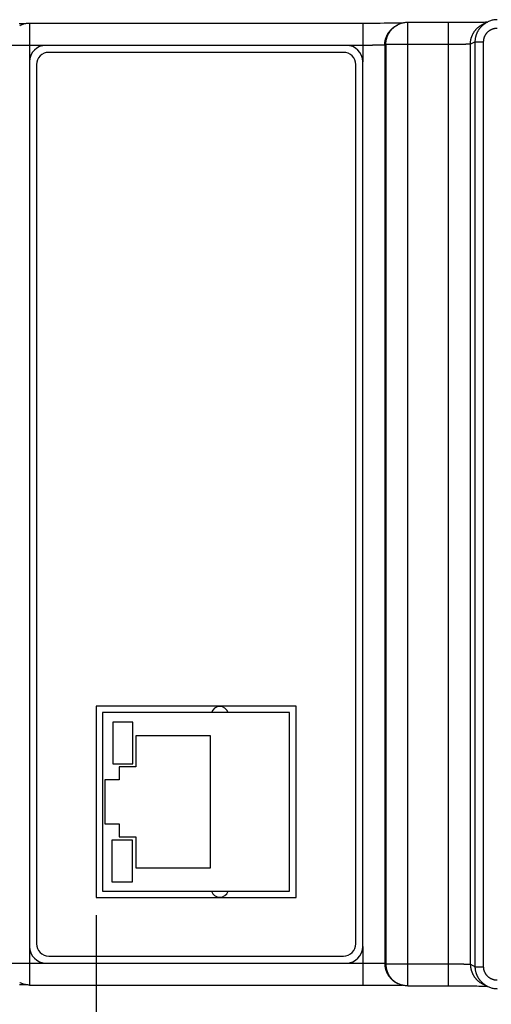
# Model space of a CAD drawing. Header units: inches. Extents: x 0 to 34, y 0 to 22.
# Tile 53 of 105: x 11.5 to 13.2, y 15.4 to 18.9. Entities that reach past the tile are written whole.
import ezdxf

# ---------------------------------------------------------------- set-up
doc = ezdxf.new("R2010")
doc.units = ezdxf.units.IN
doc.header["$LTSCALE"] = 1.87
doc.header["$MEASUREMENT"] = 0
doc.layers.get('0').update_dxf_attribs({"linetype": 'CONTINUOUS'})
doc.layers.add('DIMENSIONS', color=7, linetype='CONTINUOUS')
doc.styles.get("Standard").update_dxf_attribs({"font": 'txt', "width": 0.8})
doc.dimstyles.new('DIMSTYLE_1', dxfattribs={"dimtxt": 0.125, "dimasz": 0.18, "dimexe": 0.18, "dimexo": 0.0625, "dimgap": 0.09, "dimtad": 0, "dimtih": 1, "dimtoh": 1, "dimdec": 3, "dimzin": 4, "dimdsep": 46, "dimtxsty": 'STANDARD', "dimblk": '_FILLED', "dimblk1": '_FILLED', "dimblk2": '_FILLED', "dimcen": 0.09, "dimadec": 0, "dimazin": 0, "dimtp": 0.01, "dimtm": 0.01, "dimtfac": 1, "dimtdec": 3, "dimtofl": 0, "dimtmove": 0, "dimatfit": 3, "dimldrblk": '_FILLED', "dimfxl": 1, "dimtolj": 1, "dimtzin": 4, "dimarcsym": 0})

# ---------------------------------------------------------------- blocks, each defined once
blk = doc.blocks.new('_FILLED')
at = {"color": 0, "linetype": 'BYBLOCK'}
blk.add_solid([(0, 0), (-1, 0.174), (-1, -0.174)], dxfattribs=at)
blk = doc.blocks.new('*D15')
at = {"layer": 'DIMENSIONS', "color": 2, "linetype": 'CONTINUOUS'}
for p, q in [((11.8133, 15.7142), (11.8133, 14.5755)), ((9.7484, 15.5071), (9.7484, 14.5755)), ((9.7484, 14.7005), (9.3884, 14.7005)), ((11.8133, 14.7005), (12.1478, 14.7005))]:
    blk.add_line(p, q, dxfattribs=at)
at = {"layer": 'DIMENSIONS', "color": 2, "linetype": 'CONTINUOUS', "xscale": 0.18, "yscale": 0.18, "zscale": 0.18}
blk.add_blockref('_FILLED', (9.7484, 14.7005), dxfattribs=at)
at = {"layer": 'DIMENSIONS', "color": 2, "linetype": 'CONTINUOUS', "xscale": 0.18, "yscale": 0.18, "zscale": 0.18, "rotation": 180}
blk.add_blockref('_FILLED', (11.8133, 14.7005), dxfattribs=at)
at = {"layer": 'DIMENSIONS', "color": 2, "linetype": 'CONTINUOUS', "width": 0.8}
for s, p in [('[', (12.8353, 14.638)), (']', (13.4353, 14.638)), ('2.065', (12.2103, 14.638)), ('52.45', (12.9353, 14.638))]:
    blk.add_text(s, height=0.125, dxfattribs=at).set_placement(p)
blk = doc.blocks.new('*D18')
at = {"layer": 'DIMENSIONS', "color": 2, "linetype": 'CONTINUOUS'}
for p, q in [((11.0592, 16.1721), (11.0592, 13.8255)), ((9.7484, 15.5071), (9.7484, 13.8255)), ((9.7484, 13.9505), (9.3884, 13.9505)), ((11.0592, 13.9505), (11.4622, 13.9505))]:
    blk.add_line(p, q, dxfattribs=at)
at = {"layer": 'DIMENSIONS', "color": 2, "linetype": 'CONTINUOUS', "xscale": 0.18, "yscale": 0.18, "zscale": 0.18}
blk.add_blockref('_FILLED', (9.7484, 13.9505), dxfattribs=at)
at = {"layer": 'DIMENSIONS', "color": 2, "linetype": 'CONTINUOUS', "xscale": 0.18, "yscale": 0.18, "zscale": 0.18, "rotation": 180}
blk.add_blockref('_FILLED', (11.0592, 13.9505), dxfattribs=at)
at = {"layer": 'DIMENSIONS', "color": 2, "linetype": 'CONTINUOUS', "width": 0.8}
for s, p in [('1.311', (11.5247, 13.888)), ('[', (12.1497, 13.888)), ('33.29', (12.2497, 13.888)), (']', (12.7497, 13.888))]:
    blk.add_text(s, height=0.125, dxfattribs=at).set_placement(p)

msp = doc.modelspace()

# ---------------------------------------------------------------- linework, layer by layer
at = {"color": 7, "linetype": 'CONTINUOUS'}
for p, q in [((11.5428, 18.9042), (11.5365, 18.9042)), ((11.548, 18.9043), (11.5428, 18.9042)), ((11.5522, 18.9044), (11.548, 18.9043)), ((11.5566, 18.9044), (11.5522, 18.9044)), ((11.5601, 18.9045), (11.5566, 18.9044)), ((11.5742, 18.9058), (11.5742, 18.768)), ((12.7778, 18.9058), (11.5742, 18.9058)), ((12.7675, 18.9058), (12.7675, 18.768)), ((12.7937, 18.9058), (12.7778, 18.9058)), ((12.8042, 18.9058), (12.7937, 18.9058)), ((12.8194, 18.9059), (12.8042, 18.9058)), ((12.8293, 18.9059), (12.8194, 18.9059)), ((12.8436, 18.906), (12.8293, 18.9059)), ((12.8527, 18.906), (12.8436, 18.906)), ((12.8652, 18.9061), (12.8527, 18.906)), ((12.8755, 18.9062), (12.8652, 18.9061)), ((12.884, 18.9062), (12.8755, 18.9062)), ((12.8911, 18.9063), (12.884, 18.9062)), ((12.8934, 18.9007), (12.8897, 18.8988)), ((12.897, 18.9064), (12.8911, 18.9063)), ((12.9019, 18.9064), (12.897, 18.9064)), ((12.9058, 18.9065), (12.9019, 18.9064)), ((12.9094, 18.9066), (12.9058, 18.9065)), ((12.9286, 15.4605), (12.9286, 18.909)), ((13.0845, 18.909), (12.9286, 18.909)), ((13.0742, 15.4605), (13.0742, 18.909)), ((13.1002, 18.909), (13.0845, 18.909)), ((13.1106, 18.909), (13.1002, 18.909)), ((13.1257, 18.909), (13.1106, 18.909)), ((13.1356, 18.9091), (13.1257, 18.909)), ((13.1497, 18.9091), (13.1356, 18.9091)), ((13.1588, 18.9092), (13.1497, 18.9091)), ((13.1713, 18.9093), (13.1588, 18.9092)), ((13.1784, 18.9093), (13.1713, 18.9093)), ((13.1875, 18.9094), (13.1784, 18.9093)), ((13.1951, 18.9095), (13.1875, 18.9094)), ((13.2014, 18.9095), (13.1951, 18.9095)), ((13.2138, 18.9107), (13.1964, 18.902)), ((13.2066, 18.9096), (13.2014, 18.9095)), ((13.2118, 18.9097), (13.2066, 18.9096)), ((11.6332, 18.827), (11.4954, 18.827)), ((12.7084, 18.827), (11.6332, 18.827)), ((12.7675, 18.827), (12.7085, 18.827)), ((12.8499, 18.8302), (12.8462, 18.8284)), ((12.8462, 18.8284), (12.8462, 15.5411)), ((12.8499, 18.8302), (12.8499, 15.5392)), ((13.0742, 18.8302), (12.8499, 18.8302)), ((13.1703, 18.8402), (13.153, 18.8316)), ((13.153, 15.5379), (13.153, 18.8316)), ((13.1703, 15.5293), (13.1703, 18.8402)), ((13.1703, 18.8402), (13.2003, 18.8402)), ((13.2003, 15.5293), (13.2003, 18.8402)), ((12.6984, 18.802), (11.6432, 18.802)), ((11.5742, 18.768), (11.5742, 15.6015)), ((11.5991, 18.758), (11.5991, 15.6115)), ((12.7425, 15.6115), (12.7425, 18.758)), ((12.7675, 15.6015), (12.7675, 18.768)), ((11.8133, 16.4619), (11.8133, 15.7767)), ((12.5285, 16.4619), (11.8133, 16.4619)), ((12.5285, 15.7767), (12.5285, 16.4619)), ((11.8352, 16.4393), (11.8352, 15.7991)), ((12.5053, 16.4393), (11.8352, 16.4393)), ((12.5053, 15.7991), (12.5053, 16.4393)), ((11.872, 16.4045), (11.872, 16.2554)), ((11.9439, 16.4045), (11.872, 16.4045)), ((11.9439, 16.2554), (11.9439, 16.4045)), ((11.9545, 16.3554), (11.9545, 16.2442)), ((12.2222, 16.3554), (11.9545, 16.3554)), ((12.2222, 15.883), (12.2222, 16.3554)), ((11.872, 16.2554), (11.9439, 16.2554)), ((11.8955, 16.2442), (11.8955, 16.1979)), ((11.9545, 16.2442), (11.8955, 16.2442)), ((11.8443, 16.1979), (11.8443, 16.0405)), ((11.8955, 16.1979), (11.8443, 16.1979)), ((11.8443, 16.0405), (11.8955, 16.0405)), ((11.8955, 16.0405), (11.8955, 15.9942)), ((11.8689, 15.9826), (11.8689, 15.8328)), ((11.9431, 15.9826), (11.8689, 15.9826)), ((11.8955, 15.9942), (11.9545, 15.9942)), ((11.9431, 15.8328), (11.9431, 15.9826)), ((11.9545, 15.9942), (11.9545, 15.883)), ((11.9545, 15.883), (12.2222, 15.883)), ((11.8689, 15.8328), (11.9431, 15.8328)), ((11.8352, 15.7991), (12.5053, 15.7991)), ((11.8133, 15.7767), (12.5285, 15.7767)), ((11.5742, 15.6015), (11.5742, 15.4637)), ((12.7675, 15.6015), (12.7675, 15.4637)), ((11.6432, 15.5674), (12.6984, 15.5674)), ((11.4954, 15.5424), (11.6332, 15.5424)), ((11.6332, 15.5424), (12.7084, 15.5424)), ((12.7085, 15.5424), (12.7675, 15.5424)), ((12.8462, 15.5411), (12.8499, 15.5392)), ((12.8499, 15.5392), (13.0742, 15.5392)), ((13.153, 15.5379), (13.1703, 15.5293)), ((13.1703, 15.5293), (13.2003, 15.5293)), ((11.5388, 15.4653), (11.5453, 15.4652)), ((11.5453, 15.4652), (11.5503, 15.4652)), ((11.5503, 15.4652), (11.5544, 15.4651)), ((11.5544, 15.4651), (11.5586, 15.465)), ((11.5586, 15.465), (11.5601, 15.465)), ((11.5742, 15.4637), (12.7778, 15.4637)), ((12.7778, 15.4637), (12.7936, 15.4637)), ((12.7936, 15.4637), (12.8092, 15.4637)), ((12.8092, 15.4637), (12.8193, 15.4636)), ((12.8193, 15.4636), (12.8292, 15.4636)), ((12.8292, 15.4636), (12.8434, 15.4635)), ((12.8434, 15.4635), (12.8525, 15.4635)), ((12.8525, 15.4635), (12.8612, 15.4634)), ((12.8612, 15.4634), (12.8693, 15.4634)), ((12.8693, 15.4634), (12.8766, 15.4633)), ((12.8766, 15.4633), (12.8831, 15.4633)), ((12.8831, 15.4633), (12.8912, 15.4632)), ((12.8897, 15.4707), (12.8934, 15.4688)), ((12.8912, 15.4632), (12.8976, 15.4631)), ((12.8976, 15.4631), (12.9027, 15.463)), ((12.9027, 15.463), (12.9067, 15.463)), ((12.9067, 15.463), (12.9094, 15.4629)), ((12.9286, 15.4605), (13.0845, 15.4605)), ((13.0845, 15.4605), (13.1004, 15.4605)), ((13.1004, 15.4605), (13.1109, 15.4605)), ((13.1109, 15.4605), (13.1261, 15.4604)), ((13.1261, 15.4604), (13.136, 15.4604)), ((13.136, 15.4604), (13.1503, 15.4603)), ((13.1503, 15.4603), (13.1594, 15.4603)), ((13.1594, 15.4603), (13.1681, 15.4602)), ((13.1681, 15.4602), (13.1762, 15.4602)), ((13.1762, 15.4602), (13.1835, 15.4601)), ((13.1835, 15.4601), (13.1928, 15.46)), ((13.1928, 15.46), (13.2003, 15.46)), ((13.1964, 15.4675), (13.2138, 15.4588)), ((13.2003, 15.46), (13.2062, 15.4599))]:
    msp.add_line(p, q, dxfattribs=at)
for points in [[(11.5742, 18.9058), (11.5717, 18.9057), (11.5686, 18.9056), (11.5654, 18.9053), (11.5623, 18.9049), (11.5592, 18.9043), (11.5561, 18.9037), (11.553, 18.9029), (11.55, 18.902), (11.5469, 18.9009), (11.544, 18.8998), (11.541, 18.8985), (11.5389, 18.8975)], [(12.9286, 18.909), (12.9262, 18.9089), (12.9231, 18.9088), (12.9199, 18.9085), (12.9168, 18.9081), (12.9137, 18.9075), (12.9106, 18.9069), (12.9075, 18.9061), (12.9044, 18.9052), (12.9014, 18.9041), (12.8984, 18.9029), (12.8955, 18.9017), (12.8934, 18.9007)], [(13.249, 18.919), (13.2461, 18.9189), (13.2429, 18.9187), (13.2397, 18.9184), (13.2365, 18.918), (13.2334, 18.9174), (13.2303, 18.9167), (13.2272, 18.9159), (13.2242, 18.915), (13.2212, 18.9139), (13.2182, 18.9127), (13.2153, 18.9114), (13.2138, 18.9107)], [(11.5742, 15.4637), (11.5717, 15.4637), (11.5686, 15.4639), (11.5654, 15.4642), (11.5623, 15.4646), (11.5592, 15.4651), (11.5561, 15.4658), (11.553, 15.4666), (11.55, 15.4675), (11.5469, 15.4686), (11.544, 15.4697), (11.541, 15.471), (11.5389, 15.472)], [(12.9286, 15.4605), (12.9262, 15.4605), (12.9231, 15.4607), (12.9199, 15.461), (12.9168, 15.4614), (12.9137, 15.4619), (12.9106, 15.4626), (12.9075, 15.4634), (12.9044, 15.4643), (12.9014, 15.4654), (12.8984, 15.4665), (12.8955, 15.4678), (12.8934, 15.4688)], [(13.2062, 15.4599), (13.2109, 15.4598), (13.2118, 15.4598)], [(13.2138, 15.4588), (13.2154, 15.4581), (13.2183, 15.4568), (13.2212, 15.4556), (13.2242, 15.4545), (13.2273, 15.4536), (13.2303, 15.4528), (13.2334, 15.4521), (13.2366, 15.4515), (13.2397, 15.4511), (13.2429, 15.4507), (13.2461, 15.4506), (13.249, 15.4505)]]:
    msp.add_lwpolyline(points, dxfattribs=at)
for centre, radius, start, end in [((11.6332, 18.768), 0.0591, 90.0251, 179.9749), ((12.7084, 18.768), 0.0591, 0.0251, 89.9749), ((11.6432, 18.758), 0.0441, 90, 180), ((12.6984, 18.758), 0.0441, 0, 90), ((12.2553, 16.4292), 0.0315, 18.5874, 161.4127), ((12.2553, 15.8092), 0.0315, 198.5874, 341.4127), ((11.6332, 15.6015), 0.0591, 180.0251, 269.9749), ((11.6432, 15.6115), 0.0441, 180, 270), ((12.6984, 15.6115), 0.0441, 270, 360), ((12.7084, 15.6015), 0.0591, 270.0251, 359.9749)]:
    msp.add_arc(centre, radius, start, end, dxfattribs=at)
for points, knots in [([(12.8462, 18.8284), (12.8462, 18.8294), (12.8463, 18.8316), (12.8465, 18.8347), (12.8468, 18.8379), (12.8472, 18.841), (12.8478, 18.8441), (12.8485, 18.8472), (12.8493, 18.8503), (12.8503, 18.8533), (12.8513, 18.8563), (12.8525, 18.8593), (12.8538, 18.8622), (12.8552, 18.865), (12.8568, 18.8678), (12.8584, 18.8705), (12.8601, 18.8731), (12.862, 18.8757), (12.864, 18.8782), (12.866, 18.8806), (12.8682, 18.883), (12.8704, 18.8852), (12.8727, 18.8873), (12.8751, 18.8894), (12.8776, 18.8914), (12.8802, 18.8932), (12.8829, 18.895), (12.8856, 18.8966), (12.8879, 18.8979), (12.8892, 18.8986), (12.8897, 18.8988)], [0, 0, 0, 0, 0.036409, 0.072817, 0.109226, 0.145634, 0.182041, 0.218449, 0.254856, 0.291263, 0.32767, 0.364076, 0.400483, 0.436889, 0.473294, 0.5097, 0.546105, 0.58251, 0.618915, 0.655319, 0.691724, 0.728128, 0.764532, 0.800936, 0.83734, 0.873744, 0.910148, 0.946552, 0.982956, 1, 1, 1, 1]), ([(12.8499, 18.8302), (12.8499, 18.8313), (12.85, 18.8334), (12.8501, 18.8366), (12.8505, 18.8397), (12.8509, 18.8429), (12.8515, 18.846), (12.8522, 18.8491), (12.853, 18.8521), (12.8539, 18.8552), (12.855, 18.8582), (12.8562, 18.8611), (12.8575, 18.864), (12.8589, 18.8668), (12.8604, 18.8696), (12.8621, 18.8723), (12.8638, 18.875), (12.8657, 18.8775), (12.8676, 18.88), (12.8697, 18.8825), (12.8718, 18.8848), (12.8741, 18.887), (12.8764, 18.8892), (12.8788, 18.8912), (12.8813, 18.8932), (12.8839, 18.8951), (12.8865, 18.8968), (12.8893, 18.8984), (12.8916, 18.8997), (12.893, 18.9004), (12.8934, 18.9007)], [0, 0, 0, 0, 0.036369, 0.072741, 0.109119, 0.145501, 0.181884, 0.218265, 0.254646, 0.291027, 0.327407, 0.363788, 0.400168, 0.436548, 0.472927, 0.509307, 0.545686, 0.582065, 0.618443, 0.654822, 0.6912, 0.727578, 0.763956, 0.800334, 0.836712, 0.873089, 0.909467, 0.945844, 0.982222, 1, 1, 1, 1]), ([(13.153, 18.8316), (13.153, 18.8326), (13.153, 18.8348), (13.1532, 18.8379), (13.1535, 18.8411), (13.154, 18.8442), (13.1545, 18.8473), (13.1552, 18.8504), (13.156, 18.8535), (13.157, 18.8565), (13.1581, 18.8595), (13.1592, 18.8625), (13.1605, 18.8653), (13.162, 18.8682), (13.1635, 18.871), (13.1651, 18.8737), (13.1669, 18.8763), (13.1687, 18.8789), (13.1707, 18.8814), (13.1727, 18.8838), (13.1749, 18.8861), (13.1771, 18.8884), (13.1795, 18.8905), (13.1819, 18.8926), (13.1844, 18.8946), (13.187, 18.8964), (13.1896, 18.8982), (13.1923, 18.8998), (13.1946, 18.9011), (13.196, 18.9018), (13.1964, 18.902)], [0, 0, 0, 0, 0.036397, 0.072793, 0.109189, 0.145585, 0.181981, 0.218377, 0.254772, 0.291167, 0.327562, 0.363956, 0.40035, 0.436744, 0.473138, 0.509531, 0.545924, 0.582317, 0.61871, 0.655103, 0.691495, 0.727887, 0.76428, 0.800672, 0.837064, 0.873455, 0.909847, 0.946239, 0.982631, 1, 1, 1, 1]), ([(13.1703, 18.8402), (13.1703, 18.8413), (13.1703, 18.8434), (13.1705, 18.8466), (13.1708, 18.8497), (13.1713, 18.8529), (13.1718, 18.856), (13.1725, 18.8591), (13.1733, 18.8621), (13.1743, 18.8652), (13.1754, 18.8682), (13.1765, 18.8711), (13.1778, 18.874), (13.1793, 18.8768), (13.1808, 18.8796), (13.1824, 18.8823), (13.1842, 18.885), (13.186, 18.8876), (13.188, 18.89), (13.19, 18.8925), (13.1922, 18.8948), (13.1944, 18.897), (13.1968, 18.8992), (13.1992, 18.9012), (13.2017, 18.9032), (13.2043, 18.9051), (13.2069, 18.9068), (13.2096, 18.9084), (13.2119, 18.9097), (13.2133, 18.9104), (13.2138, 18.9107)], [0, 0, 0, 0, 0.036378, 0.072756, 0.109133, 0.145512, 0.181896, 0.218284, 0.254672, 0.291059, 0.327449, 0.363842, 0.40023, 0.43661, 0.472988, 0.509369, 0.545748, 0.582118, 0.618481, 0.654846, 0.691213, 0.727576, 0.763934, 0.800289, 0.836645, 0.873009, 0.909383, 0.945759, 0.982132, 1, 1, 1, 1]), ([(13.2003, 18.8402), (13.2003, 18.841), (13.2003, 18.8424), (13.2004, 18.8446), (13.2007, 18.8467), (13.201, 18.8489), (13.2015, 18.851), (13.202, 18.8532), (13.2026, 18.8553), (13.2033, 18.8573), (13.2042, 18.8594), (13.2051, 18.8614), (13.2061, 18.8633), (13.2071, 18.8652), (13.2083, 18.8671), (13.2095, 18.8689), (13.2109, 18.8706), (13.2123, 18.8723), (13.2138, 18.8739), (13.2153, 18.8755), (13.2169, 18.877), (13.2186, 18.8784), (13.2203, 18.8797), (13.2222, 18.8809), (13.224, 18.8821), (13.2259, 18.8832), (13.2279, 18.8842), (13.2299, 18.8851), (13.2319, 18.8859), (13.234, 18.8866), (13.2361, 18.8872), (13.2382, 18.8878), (13.2403, 18.8882), (13.2425, 18.8886), (13.2447, 18.8888), (13.2468, 18.8889), (13.2483, 18.889), (13.249, 18.889)], [0, 0, 0, 0, 0.028292, 0.056694, 0.085183, 0.113738, 0.14234, 0.17097, 0.199609, 0.228237, 0.256844, 0.285437, 0.314025, 0.342619, 0.371224, 0.399835, 0.428448, 0.45706, 0.485667, 0.514274, 0.542883, 0.571495, 0.60011, 0.628724, 0.657332, 0.68593, 0.714523, 0.743121, 0.771732, 0.800364, 0.829005, 0.857638, 0.886244, 0.914802, 0.943295, 0.971702, 1, 1, 1, 1]), ([(12.8462, 18.8284), (12.8462, 18.8284), (12.8461, 18.8283), (12.8458, 18.8283), (12.8455, 18.8282), (12.845, 18.8282), (12.8444, 18.8281), (12.8436, 18.8281), (12.8428, 18.828), (12.8418, 18.828), (12.8407, 18.8279), (12.8395, 18.8279), (12.8382, 18.8278), (12.8367, 18.8278), (12.8352, 18.8277), (12.8335, 18.8277), (12.8318, 18.8276), (12.8299, 18.8276), (12.828, 18.8275), (12.8259, 18.8275), (12.8238, 18.8275), (12.8215, 18.8274), (12.8192, 18.8274), (12.8168, 18.8273), (12.8143, 18.8273), (12.8118, 18.8273), (12.8092, 18.8272), (12.8065, 18.8272), (12.8037, 18.8272), (12.8009, 18.8272), (12.798, 18.8271), (12.7951, 18.8271), (12.7922, 18.8271), (12.7892, 18.8271), (12.7861, 18.8271), (12.7831, 18.8271), (12.78, 18.8271), (12.7769, 18.827), (12.7738, 18.827), (12.7706, 18.827), (12.7685, 18.827), (12.7675, 18.827)], [0, 0, 0, 0, 0.001642, 0.004792, 0.009495, 0.015757, 0.023574, 0.032935, 0.043827, 0.056234, 0.070136, 0.08551, 0.102332, 0.120575, 0.140208, 0.1612, 0.183517, 0.207121, 0.231976, 0.258043, 0.285283, 0.313653, 0.343112, 0.373614, 0.405114, 0.437563, 0.470911, 0.505103, 0.540085, 0.575798, 0.612187, 0.649192, 0.686755, 0.724815, 0.763312, 0.802184, 0.841369, 0.880806, 0.920433, 0.960186, 1, 1, 1, 1]), ([(13.153, 18.8316), (13.1529, 18.8316), (13.1528, 18.8315), (13.1526, 18.8315), (13.1522, 18.8314), (13.1517, 18.8314), (13.1511, 18.8313), (13.1504, 18.8313), (13.1495, 18.8312), (13.1485, 18.8312), (13.1474, 18.8311), (13.1462, 18.831), (13.1449, 18.831), (13.1435, 18.831), (13.1419, 18.8309), (13.1403, 18.8309), (13.1385, 18.8308), (13.1367, 18.8308), (13.1347, 18.8307), (13.1326, 18.8307), (13.1305, 18.8306), (13.1283, 18.8306), (13.1259, 18.8306), (13.1235, 18.8305), (13.1211, 18.8305), (13.1185, 18.8305), (13.1159, 18.8304), (13.1132, 18.8304), (13.1104, 18.8304), (13.1076, 18.8304), (13.1048, 18.8303), (13.1019, 18.8303), (13.0989, 18.8303), (13.0959, 18.8303), (13.0929, 18.8303), (13.0898, 18.8303), (13.0867, 18.8303), (13.0836, 18.8302), (13.0805, 18.8302), (13.0774, 18.8302), (13.0753, 18.8302), (13.0742, 18.8302)], [0, 0, 0, 0, 0.001643, 0.004793, 0.009496, 0.015758, 0.023575, 0.032936, 0.043829, 0.056236, 0.070139, 0.085516, 0.102342, 0.12059, 0.14023, 0.161231, 0.183557, 0.207172, 0.232036, 0.258111, 0.285356, 0.313729, 0.343187, 0.373686, 0.40518, 0.43762, 0.470958, 0.505139, 0.54011, 0.575815, 0.612197, 0.649198, 0.686757, 0.724816, 0.763312, 0.802184, 0.84137, 0.880807, 0.920434, 0.960186, 1, 1, 1, 1]), ([(12.7675, 15.5424), (12.7685, 15.5424), (12.7706, 15.5424), (12.7738, 15.5424), (12.7769, 15.5424), (12.78, 15.5424), (12.7831, 15.5424), (12.7861, 15.5424), (12.7892, 15.5424), (12.7922, 15.5424), (12.7951, 15.5424), (12.798, 15.5423), (12.8009, 15.5423), (12.8037, 15.5423), (12.8065, 15.5423), (12.8092, 15.5422), (12.8118, 15.5422), (12.8143, 15.5422), (12.8168, 15.5421), (12.8192, 15.5421), (12.8215, 15.5421), (12.8238, 15.542), (12.8259, 15.542), (12.828, 15.5419), (12.8299, 15.5419), (12.8318, 15.5419), (12.8335, 15.5418), (12.8352, 15.5418), (12.8367, 15.5417), (12.8382, 15.5417), (12.8395, 15.5416), (12.8407, 15.5416), (12.8418, 15.5415), (12.8428, 15.5415), (12.8436, 15.5414), (12.8444, 15.5414), (12.845, 15.5413), (12.8455, 15.5413), (12.8458, 15.5412), (12.8461, 15.5412), (12.8462, 15.5411), (12.8462, 15.5411)], [0, 0, 0, 0, 0.039814, 0.079567, 0.119194, 0.158631, 0.197816, 0.236688, 0.275185, 0.313245, 0.350808, 0.387813, 0.424202, 0.459915, 0.494897, 0.529089, 0.562437, 0.594886, 0.626385, 0.656888, 0.686347, 0.714717, 0.741957, 0.768024, 0.792879, 0.816483, 0.8388, 0.859792, 0.879425, 0.897668, 0.91449, 0.929864, 0.943766, 0.956173, 0.967065, 0.976426, 0.984243, 0.990505, 0.995208, 0.998358, 1, 1, 1, 1]), ([(12.8462, 15.5411), (12.8462, 15.54), (12.8463, 15.5379), (12.8465, 15.5348), (12.8468, 15.5316), (12.8472, 15.5285), (12.8478, 15.5253), (12.8485, 15.5222), (12.8493, 15.5192), (12.8503, 15.5162), (12.8513, 15.5132), (12.8525, 15.5102), (12.8538, 15.5073), (12.8552, 15.5045), (12.8568, 15.5017), (12.8584, 15.499), (12.8601, 15.4963), (12.862, 15.4938), (12.864, 15.4913), (12.866, 15.4889), (12.8682, 15.4865), (12.8704, 15.4843), (12.8727, 15.4821), (12.8751, 15.4801), (12.8776, 15.4781), (12.8802, 15.4763), (12.8829, 15.4745), (12.8856, 15.4729), (12.8879, 15.4716), (12.8892, 15.4709), (12.8897, 15.4707)], [0, 0, 0, 0, 0.036409, 0.072817, 0.109225, 0.145633, 0.182041, 0.218448, 0.254855, 0.291262, 0.327668, 0.364075, 0.400481, 0.436887, 0.473292, 0.509697, 0.546103, 0.582507, 0.618912, 0.655317, 0.691721, 0.728125, 0.764529, 0.800933, 0.837337, 0.873741, 0.910144, 0.946548, 0.982952, 1, 1, 1, 1]), ([(12.8499, 15.5392), (12.8499, 15.5382), (12.85, 15.5361), (12.8501, 15.5329), (12.8505, 15.5298), (12.8509, 15.5266), (12.8515, 15.5235), (12.8522, 15.5204), (12.853, 15.5173), (12.8539, 15.5143), (12.855, 15.5113), (12.8562, 15.5084), (12.8575, 15.5055), (12.8589, 15.5026), (12.8604, 15.4999), (12.8621, 15.4972), (12.8638, 15.4945), (12.8657, 15.4919), (12.8676, 15.4894), (12.8697, 15.487), (12.8718, 15.4847), (12.8741, 15.4824), (12.8764, 15.4803), (12.8788, 15.4782), (12.8813, 15.4763), (12.8839, 15.4744), (12.8865, 15.4727), (12.8893, 15.471), (12.8916, 15.4698), (12.893, 15.4691), (12.8934, 15.4688)], [0, 0, 0, 0, 0.036369, 0.072741, 0.109119, 0.145501, 0.181884, 0.218265, 0.254646, 0.291027, 0.327407, 0.363788, 0.400168, 0.436548, 0.472927, 0.509307, 0.545686, 0.582065, 0.618443, 0.654822, 0.6912, 0.727578, 0.763956, 0.800334, 0.836712, 0.873089, 0.909467, 0.945844, 0.982222, 1, 1, 1, 1]), ([(13.0742, 15.5392), (13.0753, 15.5392), (13.0774, 15.5392), (13.0805, 15.5392), (13.0836, 15.5392), (13.0867, 15.5392), (13.0898, 15.5392), (13.0929, 15.5392), (13.0959, 15.5392), (13.0989, 15.5392), (13.1019, 15.5392), (13.1048, 15.5391), (13.1076, 15.5391), (13.1104, 15.5391), (13.1132, 15.5391), (13.1159, 15.539), (13.1185, 15.539), (13.1211, 15.539), (13.1235, 15.5389), (13.1259, 15.5389), (13.1283, 15.5389), (13.1305, 15.5388), (13.1326, 15.5388), (13.1347, 15.5388), (13.1367, 15.5387), (13.1385, 15.5387), (13.1403, 15.5386), (13.1419, 15.5386), (13.1435, 15.5385), (13.1449, 15.5385), (13.1462, 15.5384), (13.1474, 15.5384), (13.1485, 15.5383), (13.1495, 15.5383), (13.1504, 15.5382), (13.1511, 15.5382), (13.1517, 15.5381), (13.1522, 15.5381), (13.1526, 15.538), (13.1528, 15.538), (13.1529, 15.5379), (13.153, 15.5379)], [0, 0, 0, 0, 0.039814, 0.079566, 0.119192, 0.15863, 0.197816, 0.236688, 0.275184, 0.313243, 0.350802, 0.387803, 0.424185, 0.45989, 0.494861, 0.529042, 0.56238, 0.59482, 0.626314, 0.656812, 0.686271, 0.714644, 0.741889, 0.767964, 0.792828, 0.816443, 0.838769, 0.85977, 0.87941, 0.897658, 0.914484, 0.929861, 0.943764, 0.956171, 0.967064, 0.976425, 0.984242, 0.990504, 0.995207, 0.998357, 1, 1, 1, 1]), ([(13.153, 15.5379), (13.153, 15.5368), (13.153, 15.5347), (13.1532, 15.5316), (13.1535, 15.5284), (13.154, 15.5253), (13.1545, 15.5221), (13.1552, 15.519), (13.156, 15.516), (13.157, 15.513), (13.1581, 15.51), (13.1592, 15.507), (13.1605, 15.5041), (13.162, 15.5013), (13.1635, 15.4985), (13.1651, 15.4958), (13.1669, 15.4932), (13.1687, 15.4906), (13.1707, 15.4881), (13.1727, 15.4857), (13.1749, 15.4833), (13.1771, 15.4811), (13.1795, 15.4789), (13.1819, 15.4769), (13.1844, 15.4749), (13.187, 15.4731), (13.1896, 15.4713), (13.1923, 15.4697), (13.1946, 15.4684), (13.196, 15.4677), (13.1964, 15.4675)], [0, 0, 0, 0, 0.036397, 0.072793, 0.109189, 0.145585, 0.181981, 0.218376, 0.254771, 0.291166, 0.327561, 0.363955, 0.400349, 0.436743, 0.473136, 0.50953, 0.545923, 0.582316, 0.618708, 0.655101, 0.691493, 0.727885, 0.764277, 0.800669, 0.837061, 0.873453, 0.909844, 0.946236, 0.982628, 1, 1, 1, 1]), ([(13.2138, 15.4588), (13.2133, 15.4591), (13.2119, 15.4598), (13.2096, 15.461), (13.2069, 15.4627), (13.2043, 15.4644), (13.2017, 15.4663), (13.1992, 15.4682), (13.1968, 15.4703), (13.1944, 15.4724), (13.1922, 15.4747), (13.19, 15.477), (13.188, 15.4794), (13.186, 15.4819), (13.1842, 15.4845), (13.1824, 15.4871), (13.1808, 15.4899), (13.1793, 15.4926), (13.1778, 15.4955), (13.1765, 15.4984), (13.1754, 15.5013), (13.1743, 15.5043), (13.1733, 15.5073), (13.1725, 15.5104), (13.1718, 15.5135), (13.1713, 15.5166), (13.1708, 15.5198), (13.1705, 15.5229), (13.1703, 15.5261), (13.1703, 15.5282), (13.1703, 15.5293)], [0, 0, 0, 0, 0.017868, 0.054241, 0.090617, 0.126991, 0.163355, 0.199711, 0.236066, 0.272424, 0.308787, 0.345154, 0.381519, 0.417882, 0.454251, 0.490631, 0.527012, 0.56339, 0.59977, 0.636158, 0.672551, 0.708941, 0.745328, 0.781716, 0.818104, 0.854488, 0.890867, 0.927244, 0.963622, 1, 1, 1, 1]), ([(13.249, 15.4805), (13.2483, 15.4805), (13.2468, 15.4805), (13.2447, 15.4807), (13.2425, 15.4809), (13.2403, 15.4813), (13.2382, 15.4817), (13.2361, 15.4822), (13.234, 15.4829), (13.2319, 15.4836), (13.2299, 15.4844), (13.2279, 15.4853), (13.2259, 15.4863), (13.224, 15.4874), (13.2222, 15.4885), (13.2203, 15.4898), (13.2186, 15.4911), (13.2169, 15.4925), (13.2153, 15.494), (13.2138, 15.4956), (13.2123, 15.4972), (13.2109, 15.4989), (13.2095, 15.5006), (13.2083, 15.5024), (13.2071, 15.5043), (13.2061, 15.5062), (13.2051, 15.5081), (13.2042, 15.5101), (13.2033, 15.5121), (13.2026, 15.5142), (13.202, 15.5163), (13.2015, 15.5184), (13.201, 15.5206), (13.2007, 15.5227), (13.2004, 15.5249), (13.2003, 15.5271), (13.2003, 15.5285), (13.2003, 15.5293)], [0, 0, 0, 0, 0.028298, 0.056705, 0.085198, 0.113757, 0.142362, 0.170995, 0.199636, 0.228268, 0.256879, 0.285477, 0.31407, 0.342668, 0.371276, 0.39989, 0.428505, 0.457117, 0.485726, 0.514333, 0.54294, 0.571552, 0.600165, 0.628776, 0.657381, 0.685975, 0.714563, 0.743156, 0.771763, 0.800391, 0.82903, 0.85766, 0.886262, 0.914817, 0.943306, 0.971708, 1, 1, 1, 1])]:
    msp.add_open_spline(points, degree=3, knots=knots, dxfattribs=at)

# ---------------------------------------------------------------- dimensions: what is measured, and where the dimension line sits
at = {"layer": 'DIMENSIONS', "color": 2, "linetype": 'CONTINUOUS'}
dim = msp.add_linear_dim(base=(9.7484, 13.9505), p1=(11.0592, 16.1721), p2=(9.7484, 15.5071), angle=180, dimstyle='DIMSTYLE_1', dxfattribs=at)
dim.commit()
dim.dimension.update_dxf_attribs({"geometry": '*D18', "text_midpoint": (12.1872, 13.9505), "dimtype": 160})
dim = msp.add_linear_dim(base=(11.8133, 14.7005), p1=(9.7484, 15.5071), p2=(11.8133, 15.7142), dimstyle='DIMSTYLE_1', dxfattribs=at)
dim.commit()
dim.dimension.update_dxf_attribs({"geometry": '*D15', "text_midpoint": (12.8728, 14.7005), "dimtype": 160})

doc.saveas('drawing.dxf')
